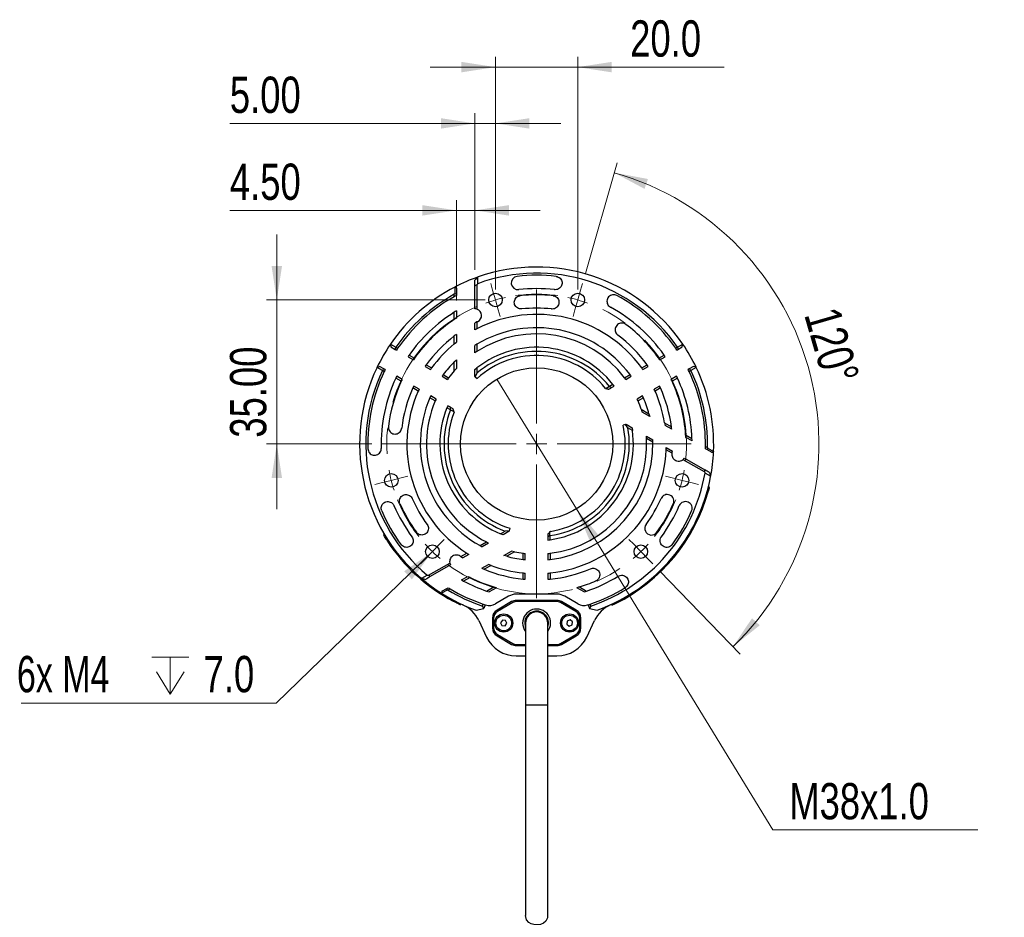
# Model space of a CAD drawing. Header units: millimetres. Extents: x 15 to 415, y 5 to 292.
# Tile 33 of 48: x 227 to 323, y 138 to 225. Entities that reach past the tile are written whole.
import ezdxf

# ---------------------------------------------------------------- set-up
doc = ezdxf.new("R2010")
doc.units = ezdxf.units.MM
doc.linetypes.add('CENTERX2', pattern=[20.32, 12.7, -2.54, 2.54, -2.54])
doc.styles.add('SLDTEXTSTYLE0', font='TXT', dxfattribs={"width": 0.75})
doc.styles.add('SLDTEXTSTYLE4', font='TXT', dxfattribs={"width": 0.7})
doc.dimstyles.new('SLDDIMSTYLE10', dxfattribs={"dimtxt": 3.527778, "dimasz": 3.302, "dimexe": 0, "dimexo": 0.0625, "dimgap": 0.881944, "dimtad": 0, "dimtih": 1, "dimtoh": 1, "dimlfac": 2.5, "dimrnd": 1e-09, "dimzin": 12, "dimdsep": 46, "dimtxsty": 'SLDTEXTSTYLE0', "dimblk1": 'NONE', "dimsah": 1, "dimcen": 0, "dimadec": 0, "dimazin": 3, "dimtfac": 1, "dimtmove": 0, "dimatfit": 3, "dimldrblk": 'NONE', "dimfxl": 1, "dimfrac": 2, "dimtolj": 1, "dimtzin": 12, "dimarcsym": 0})
doc.dimstyles.new('SLDDIMSTYLE3', dxfattribs={"dimtxt": 3.527778, "dimasz": 3.302, "dimexe": 0, "dimexo": 0.0625, "dimgap": 0.881944, "dimtad": 1, "dimdec": 1, "dimlfac": 2.5, "dimrnd": 1e-09, "dimzin": 4, "dimdsep": 46, "dimtxsty": 'SLDTEXTSTYLE0', "dimsah": 1, "dimcen": 0.09, "dimadec": 0, "dimazin": 1, "dimtfac": 1, "dimtdec": 1, "dimtmove": 0, "dimatfit": 0, "dimfxl": 1, "dimfrac": 2, "dimtolj": 1, "dimtzin": 12, "dimarcsym": 0})
doc.dimstyles.new('SLDDIMSTYLE5', dxfattribs={"dimtxt": 0.18, "dimasz": 3.302, "dimexe": 0, "dimexo": 0.0625, "dimgap": 0, "dimtad": 0, "dimtih": 1, "dimtoh": 1, "dimdec": 0, "dimrnd": 1e-09, "dimzin": 0, "dimdsep": 46, "dimtxsty": 'Standard', "dimsah": 1, "dimcen": 0.09, "dimadec": 0, "dimazin": 0, "dimtfac": 3.302, "dimtdec": 0, "dimtofl": 0, "dimtmove": 0, "dimatfit": 3, "dimfxl": 1, "dimfrac": 2, "dimtolj": 1, "dimtzin": 0, "dimarcsym": 0})
doc.dimstyles.new('SLDDIMSTYLE8', dxfattribs={"dimtxt": 3.527778, "dimasz": 3.302, "dimexe": 0, "dimexo": 0.0625, "dimgap": 0.881944, "dimtad": 1, "dimdec": 4, "dimlfac": 2.5, "dimzin": 12, "dimdsep": 46, "dimtxsty": 'SLDTEXTSTYLE0', "dimsah": 1, "dimcen": 0.09, "dimazin": 3, "dimtfac": 1, "dimtofl": 0, "dimtmove": 0, "dimatfit": 3, "dimfxl": 1, "dimfrac": 2, "dimtolj": 1, "dimtzin": 12, "dimarcsym": 0})
doc.dimstyles.new('SLDDIMSTYLE9', dxfattribs={"dimtxt": 3.527778, "dimasz": 3.302, "dimexe": 0, "dimexo": 0.0625, "dimgap": 0.881944, "dimtad": 1, "dimlfac": 2.5, "dimrnd": 1e-09, "dimzin": 4, "dimdsep": 46, "dimtxsty": 'SLDTEXTSTYLE0', "dimsah": 1, "dimcen": 0.09, "dimadec": 0, "dimazin": 1, "dimtfac": 1, "dimtmove": 0, "dimatfit": 0, "dimfxl": 1, "dimfrac": 2, "dimtolj": 1, "dimtzin": 12, "dimarcsym": 0})

# ---------------------------------------------------------------- blocks, each defined once
blk = doc.blocks.new('_D_12')
at = {"color": 7, "linetype": 'Continuous', "lineweight": 0}
for p, q in [((273.296, 198.781), (273.296, 221.41)), ((281.296, 198.781), (281.296, 221.41)), ((273.296, 220.41), (266.946, 220.41)), ((273.296, 220.41), (281.296, 220.41)), ((281.296, 220.41), (295.504, 220.41))]:
    blk.add_line(p, q, dxfattribs=at)
at = {"color": 7, "linetype": 'Continuous', "lineweight": 18}
for points in [[(273.296, 220.41), (269.994, 220.918), (269.994, 219.902)], [(281.296, 220.41), (284.598, 219.902), (284.598, 220.918)]]:
    blk.add_solid(points, dxfattribs=at)
at = {"color": 7, "linetype": 'Continuous', "lineweight": 18, "insert": (286.381, 224.957), "char_height": 3.5278, "attachment_point": 1, "style": 'SLDTEXTSTYLE0'}
blk.add_mtext('20.0', dxfattribs=at)
blk = doc.blocks.new('_D_13')
at = {"color": 7, "linetype": 'Continuous', "lineweight": 0}
for p, q in [((282.027, 200.339), (285.105, 211.113)), ((289.27, 171.405), (297.061, 163.353))]:
    blk.add_line(p, q, dxfattribs=at)
at = {"color": 7, "linetype": 'Continuous', "lineweight": 18}
blk.add_arc((277.296, 183.781), 27.425, 314.0546, 74.0546, dxfattribs=at)
for points in [[(284.831, 210.151), (287.777, 208.576), (288.114, 209.535)], [(296.366, 164.072), (298.972, 166.162), (298.223, 166.849)]]:
    blk.add_solid(points, dxfattribs=at)
at = {"color": 7, "linetype": 'Continuous', "lineweight": 18, "insert": (306.658, 197.333), "char_height": 3.5278, "attachment_point": 1, "rotation": 286.14864, "style": 'SLDTEXTSTYLE0'}
blk.add_mtext('120°', dxfattribs=at)
blk = doc.blocks.new('_D_14')
at = {"color": 7, "linetype": 'Continuous', "lineweight": 0}
for p, q in [((252.051, 197.781), (252.051, 204.131)), ((272.296, 197.781), (251.051, 197.781)), ((252.051, 197.781), (252.051, 183.781)), ((261.296, 183.781), (251.051, 183.781)), ((252.051, 183.781), (252.051, 177.431))]:
    blk.add_line(p, q, dxfattribs=at)
at = {"color": 7, "linetype": 'Continuous', "lineweight": 18}
for points in [[(252.051, 197.781), (252.559, 201.083), (251.543, 201.083)], [(252.051, 183.781), (251.543, 180.479), (252.559, 180.479)]]:
    blk.add_solid(points, dxfattribs=at)
at = {"color": 7, "linetype": 'Continuous', "lineweight": 18, "insert": (247.504, 184.392), "char_height": 3.5278, "attachment_point": 1, "rotation": 90, "style": 'SLDTEXTSTYLE0'}
blk.add_mtext('35.00', dxfattribs=at)
blk = doc.blocks.new('_D_15')
at = {"color": 7, "linetype": 'Continuous', "lineweight": 0}
for p, q in [((269.496, 197.711), (269.496, 207.486)), ((271.296, 200.701), (271.296, 207.486)), ((269.496, 206.486), (247.49, 206.486)), ((269.496, 206.486), (271.296, 206.486)), ((271.296, 206.486), (277.646, 206.486))]:
    blk.add_line(p, q, dxfattribs=at)
at = {"color": 7, "linetype": 'Continuous', "lineweight": 18}
for points in [[(269.496, 206.486), (266.194, 206.994), (266.194, 205.978)], [(271.296, 206.486), (274.598, 205.978), (274.598, 206.994)]]:
    blk.add_solid(points, dxfattribs=at)
at = {"color": 7, "linetype": 'Continuous', "lineweight": 18, "insert": (247.49, 211.034), "char_height": 3.5278, "attachment_point": 1, "rotation": 360, "style": 'SLDTEXTSTYLE0'}
blk.add_mtext('4.50', dxfattribs=at)
blk = doc.blocks.new('_D_16')
at = {"color": 7, "linetype": 'Continuous', "lineweight": 0}
for p, q in [((271.296, 200.701), (271.296, 215.939)), ((273.296, 198.781), (273.296, 215.939)), ((271.296, 214.939), (247.49, 214.939)), ((273.296, 214.939), (271.296, 214.939)), ((273.296, 214.939), (279.646, 214.939))]:
    blk.add_line(p, q, dxfattribs=at)
at = {"color": 7, "linetype": 'Continuous', "lineweight": 18}
for points in [[(271.296, 214.939), (267.994, 215.447), (267.994, 214.431)], [(273.296, 214.939), (276.598, 214.431), (276.598, 215.447)]]:
    blk.add_solid(points, dxfattribs=at)
at = {"color": 7, "linetype": 'Continuous', "lineweight": 18, "insert": (247.49, 219.486), "char_height": 3.5278, "attachment_point": 1, "rotation": 360, "style": 'SLDTEXTSTYLE0'}
blk.add_mtext('5.00', dxfattribs=at)
blk = doc.blocks.new('_D_17')
at = {"color": 7, "linetype": 'Continuous', "lineweight": 0}
for p, q in [((273.433, 190.093), (281.16, 177.47)), ((281.16, 177.47), (300.251, 146.28)), ((300.251, 146.28), (320.148, 146.28))]:
    blk.add_line(p, q, dxfattribs=at)
at = {"color": 7, "linetype": 'Continuous', "lineweight": 18}
blk.add_solid([(281.16, 177.47), (282.45, 174.388), (283.317, 174.919)], dxfattribs=at)
at = {"color": 7, "linetype": 'Continuous', "lineweight": 18, "insert": (301.838, 150.828), "char_height": 3.5278, "attachment_point": 1, "style": 'SLDTEXTSTYLE0'}
blk.add_mtext('M38x1.0', dxfattribs=at)
blk = doc.blocks.new('_None')
blk = doc.blocks.new('SW_SYMBOL_HOLE_DEPTH')
at = {"color": 0, "linetype": 'Continuous', "lineweight": 0}
for p, q in [((0, 875), (800, 875)), ((400, 875), (400, 75)), ((100, 555), (400, 75)), ((700, 555), (400, 75))]:
    blk.add_line(p, q, dxfattribs=at)
blk = doc.blocks.new('SW_NOTE_0_8')
at = {"color": 0, "linetype": 'Continuous', "lineweight": 0}
blk.add_line((-24.775, 0), (0, 0), dxfattribs=at)
at = {"color": 0, "linetype": 'Continuous', "lineweight": 0, "xscale": 0.0045061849, "yscale": 0.0045061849, "zscale": 0.0045061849}
blk.add_blockref('SW_SYMBOL_HOLE_DEPTH', (-12.103, 0.533), dxfattribs=at)
at = {"color": 0, "linetype": 'Continuous', "lineweight": 0, "char_height": 3.5278, "attachment_point": 1}
for s, insert, style in [('6x M4', (-25.2, 4.591), 'SLDTEXTSTYLE4'), ('7.0', (-7.062, 4.591), 'SLDTEXTSTYLE0')]:
    blk.add_mtext(s, dxfattribs=dict(at, insert=insert, style=style))
blk = doc.blocks.new('SW_CENTERMARKSYMBOL_4')
at = {"color": 0, "linetype": 'Continuous', "lineweight": 18}
for p, q in [((9.85, 18.497), (9.668, 19.132)), ((18.399, 18.497), (18.58, 19.132)), ((10.124, 17.536), (9.85, 18.497)), ((14.124, 5.536), (14.124, 18.536)), ((18.124, 17.536), (18.399, 18.497)), ((10.124, 17.536), (10.399, 16.574)), ((18.124, 17.536), (17.85, 16.574)), ((10.399, 16.574), (10.58, 15.94)), ((17.85, 16.574), (17.668, 15.94)), ((14.124, 3.536), (14.124, 4.536)), ((12.124, 3.536), (-0.876, 3.536)), ((14.124, 3.536), (13.124, 3.536)), ((14.124, 3.536), (14.124, 2.536)), ((14.124, 3.536), (15.124, 3.536)), ((16.124, 3.536), (29.124, 3.536)), ((14.124, 1.536), (14.124, -11.464)), ((0, 0), (-0.97, -0.243)), ((0, 0), (0.97, 0.243)), ((0.97, 0.243), (1.61, 0.403)), ((27.279, 0.243), (26.638, 0.403)), ((28.249, 0), (27.279, 0.243)), ((28.249, 0), (29.219, -0.243)), ((-0.97, -0.243), (-1.61, -0.403)), ((29.219, -0.243), (29.859, -0.403)), ((4.695, -6.21), (5.154, -5.735)), ((23.553, -6.21), (23.094, -5.735)), ((4, -6.928), (4.695, -6.21)), ((24.249, -6.928), (23.553, -6.21)), ((3.305, -7.647), (2.846, -8.121)), ((4, -6.928), (3.305, -7.647)), ((24.249, -6.928), (24.944, -7.647)), ((24.944, -7.647), (25.403, -8.121))]:
    blk.add_line(p, q, dxfattribs=at)
at = {"color": 0, "linetype": 'Continuous', "lineweight": 0}
for start, end in [(105.9454, 109.88049), (102.01031, 105.9454), (74.0546, 77.98969), (70.11951, 74.0546), (190.11951, 194.0546), (345.9454, 349.88049), (194.0546, 197.98969), (342.01031, 345.9454), (222.01031, 225.9454), (314.0546, 317.98969), (225.9454, 229.88049), (310.11951, 314.0546)]:
    blk.add_arc((14.124, 3.536), 14.56, start, end, dxfattribs=at)
at = {"color": 0, "linetype": 'CENTERX2', "lineweight": 0}
for start, end in [(81.92478, 98.07522), (113.81558, 186.18442), (353.81558, 66.18442), (201.92478, 218.07522), (321.92478, 338.07522), (233.81558, 306.18442)]:
    blk.add_arc((14.124, 3.536), 14.56, start, end, dxfattribs=at)

msp = doc.modelspace()

# ---------------------------------------------------------------- linework, layer by layer
at = {"color": 7, "linetype": 'Continuous', "lineweight": 25}
for p, q in [((271.43353, 199.838038), (271.609434, 200.013942)), ((271.568329, 199.36172), (271.570639, 199.975148)), ((271.570639, 199.975148), (271.609434, 200.013942)), ((269.347593, 199.034401), (269.345883, 198.409957)), ((269.347593, 199.034401), (269.36425, 199.04307)), ((271.296328, 196.912239), (271.296328, 199.179495)), ((271.568329, 199.36172), (271.496327, 199.257238)), ((271.496327, 199.257238), (271.496328, 196.879413)), ((269.296328, 198.326385), (269.345883, 198.409957)), ((269.296328, 198.097707), (269.296328, 198.326385)), ((269.496328, 198.910992), (269.496328, 198.356876)), ((269.496328, 198.356876), (269.496328, 198.207647)), ((269.296328, 195.874669), (269.296328, 196.587922)), ((269.496328, 196.710706), (269.496328, 196.004621)), ((271.296328, 194.860994), (271.296328, 195.538833)), ((271.496328, 195.63877), (271.496328, 194.966988)), ((269.296328, 193.515757), (269.296328, 194.280806)), ((269.496328, 194.430226), (269.496328, 193.676736)), ((263.093948, 193.483469), (263.092376, 193.481167)), ((263.092376, 193.481167), (263.144291, 193.222135)), ((263.093948, 193.483469), (263.615313, 193.182869)), ((269.296328, 193.515757), (269.496328, 193.676736)), ((271.296328, 192.640741), (271.296328, 193.356772)), ((271.496328, 193.479221), (271.496328, 192.772945)), ((290.977343, 193.182869), (291.498707, 193.483469)), ((291.448364, 193.222135), (291.500279, 193.481167)), ((291.498707, 193.483469), (291.500279, 193.481167)), ((263.144291, 193.222135), (263.564194, 192.979704)), ((263.564194, 192.979704), (263.675495, 192.915445)), ((263.616229, 193.180602), (263.615313, 193.182869)), ((263.616229, 193.180602), (263.788203, 193.081313)), ((264.917897, 192.429083), (265.439529, 192.127919)), ((289.153126, 192.127919), (289.674758, 192.429083)), ((290.976426, 193.180602), (290.804452, 193.081313)), ((290.91716, 192.915445), (291.028461, 192.979704)), ((290.977343, 193.182869), (290.976426, 193.180602)), ((291.028461, 192.979704), (291.448364, 193.222135)), ((264.804088, 192.263851), (265.325145, 191.963018)), ((266.570366, 191.47503), (267.092642, 191.173494)), ((269.296328, 191.761884), (269.496328, 191.957468)), ((269.296328, 190.886914), (269.296328, 191.761884)), ((269.496328, 191.957468), (269.496328, 191.105899)), ((287.500014, 191.173494), (288.022289, 191.47503)), ((289.26751, 191.963018), (289.788567, 192.263851)), ((261.792798, 191.229811), (261.794006, 191.232324)), ((262.313807, 190.928596), (261.792798, 191.229811)), ((261.794006, 191.232324), (262.044291, 191.316879)), ((262.464194, 191.074448), (262.044291, 191.316879)), ((262.313807, 190.928596), (262.316229, 190.928936)), ((262.488203, 190.829647), (262.316229, 190.928936)), ((262.575495, 191.010189), (262.464194, 191.074448)), ((266.454554, 191.310954), (266.97607, 191.009857)), ((268.225216, 190.519602), (268.748502, 190.217483)), ((269.296328, 190.886914), (269.496328, 191.105899)), ((271.296328, 191.017304), (271.496328, 191.178579)), ((271.296328, 190.342451), (271.296328, 191.017304)), ((271.496328, 190.663143), (271.334021, 190.304758)), ((271.496328, 191.178579), (271.496328, 190.663143)), ((285.844153, 190.217483), (286.367439, 190.519602)), ((287.616585, 191.009857), (288.138101, 191.310954)), ((292.128461, 191.074448), (292.01716, 191.010189)), ((292.276426, 190.928936), (292.104452, 190.829647)), ((292.548364, 191.316879), (292.128461, 191.074448)), ((292.276426, 190.928936), (292.278848, 190.928596)), ((292.799857, 191.229811), (292.278848, 190.928596)), ((292.798649, 191.232324), (292.548364, 191.316879)), ((292.799857, 191.229811), (292.798649, 191.232324)), ((264.139529, 189.876253), (263.617897, 190.177417)), ((264.225145, 190.057762), (263.704088, 190.358595)), ((265.87607, 189.104601), (265.354554, 189.405698)), ((268.106718, 190.357077), (268.628953, 190.055564)), ((271.334021, 190.304758), (271.296328, 190.342451)), ((271.334021, 190.304758), (271.50227, 190.136509)), ((284.70874, 189.561952), (284.358817, 189.359924)), ((285.963702, 190.055564), (286.485937, 190.357077)), ((289.238101, 189.405698), (288.716585, 189.104601)), ((290.888567, 190.358595), (290.36751, 190.057762)), ((290.974758, 190.177417), (290.453126, 189.876253)), ((265.792642, 188.921828), (265.270366, 189.223364)), ((267.528953, 188.150309), (267.006718, 188.451821)), ((283.987411, 189.184004), (284.039815, 189.169962)), ((283.987411, 189.184004), (284.106396, 189.152122)), ((284.357821, 189.354725), (284.039815, 189.169962)), ((284.358817, 189.359924), (284.357821, 189.354725)), ((284.576961, 189.254929), (284.831035, 189.401619)), ((287.585937, 188.451821), (287.063702, 188.150309)), ((289.322289, 189.223364), (288.800014, 188.921828)), ((267.448502, 187.965817), (266.925216, 188.267936)), ((268.915694, 187.349673), (268.66162, 187.496363)), ((287.667439, 188.267936), (287.144153, 187.965817)), ((268.933838, 187.108258), (268.583915, 187.310286)), ((268.933838, 187.108258), (268.938838, 187.109994)), ((268.938838, 187.109994), (269.25785, 186.926974)), ((269.271892, 186.874571), (269.24001, 186.993555)), ((269.25785, 186.926974), (269.271892, 186.874571)), ((287.449985, 187.15667), (287.539631, 186.873973)), ((287.449985, 187.15667), (288.207731, 186.719185)), ((288.277111, 186.448188), (287.539631, 186.873973)), ((288.207731, 186.719185), (288.277111, 186.448188)), ((285.926976, 185.683054), (285.697143, 185.62147)), ((285.926976, 185.683054), (285.978466, 185.696851)), ((286.156193, 185.3633), (285.926976, 185.683054)), ((285.978466, 185.696851), (286.562906, 185.359425)), ((289.72663, 185.842248), (290.389182, 185.459724)), ((289.72663, 185.842248), (289.766042, 185.588554)), ((290.418583, 185.211809), (289.766042, 185.588554)), ((286.602574, 185.105582), (286.156193, 185.3633)), ((286.562906, 185.359425), (286.602574, 185.105582)), ((291.769508, 184.662793), (292.387202, 184.306166)), ((287.968843, 184.547706), (288.588945, 184.18969)), ((288.594988, 183.955261), (287.983336, 184.308399)), ((292.393537, 184.071569), (291.782049, 184.424612)), ((290.465213, 182.875486), (289.883432, 183.211377)), ((289.891639, 183.437579), (290.478665, 183.09866)), ((293.819161, 183.248484), (293.689926, 183.323098)), ((293.694715, 183.551274), (293.892756, 183.436935)), ((294.29904, 182.971426), (293.819161, 183.248484)), ((293.892756, 183.436935), (293.940354, 183.352233)), ((294.480283, 183.038529), (293.940354, 183.352233)), ((294.480283, 183.038529), (294.479462, 183.01977)), ((291.539641, 182.255165), (291.66807, 182.411957)), ((293.598898, 181.066252), (291.539641, 182.255165)), ((291.66807, 182.411957), (293.63157, 181.278329)), ((293.598898, 181.066252), (293.653381, 180.951656)), ((294.18347, 180.642942), (293.653381, 180.951656)), ((294.083065, 181.017658), (294.108162, 180.923997)), ((294.19767, 180.589947), (294.18347, 180.642942)), ((293.885239, 179.237274), (293.982301, 179.213099)), ((294.083463, 179.600123), (293.986427, 179.624292)), ((273.790081, 175.059687), (274.236462, 175.317405)), ((274.02975, 174.96712), (273.790081, 175.059687)), ((274.614189, 175.304546), (274.02975, 174.96712)), ((274.627986, 175.356036), (274.236462, 175.317405)), ((274.627986, 175.356036), (274.614189, 175.304546)), ((274.689569, 175.585869), (274.627986, 175.356036)), ((278.629679, 175.285273), (278.54259, 175.198184)), ((278.629679, 175.285273), (278.591317, 175.246911)), ((278.592324, 174.879129), (278.591317, 175.246911)), ((262.499658, 175.012099), (262.413631, 174.961115)), ((262.837421, 174.282334), (262.923541, 174.333372)), ((271.797667, 173.909366), (272.409319, 174.262504)), ((272.623812, 174.155401), (272.00371, 173.797385)), ((278.396328, 174.739246), (278.396328, 174.445866)), ((278.596328, 174.875666), (278.592324, 174.879129)), ((278.596328, 174.47161), (278.596328, 174.875666)), ((269.927442, 172.829592), (270.509223, 173.165483)), ((274.115544, 172.938192), (274.853024, 173.363976)), ((275.14267, 173.300264), (274.384924, 172.862779)), ((275.14267, 173.300264), (274.853024, 173.363976)), ((275.996328, 172.55631), (275.996328, 173.160548)), ((278.596328, 173.160548), (278.596328, 172.55631)), ((266.793757, 171.020358), (268.853013, 172.20927)), ((268.853013, 172.20927), (268.924585, 172.019652)), ((270.701016, 173.045275), (270.11399, 172.706355)), ((274.384924, 172.862779), (274.115544, 172.938192)), ((276.196328, 172.53495), (276.196328, 173.137975)), ((278.396328, 173.137975), (278.396328, 172.53495)), ((268.924585, 172.019652), (266.961085, 170.886024)), ((271.974072, 171.701813), (272.626613, 172.078558)), ((272.866025, 171.985842), (272.203473, 171.603317)), ((272.866025, 171.985842), (272.626613, 172.078558)), ((275.996328, 170.645454), (275.996328, 171.248526)), ((276.196328, 170.627196), (276.196328, 171.22939)), ((278.396328, 171.22939), (278.396328, 170.627196)), ((278.596328, 171.248526), (278.596328, 170.645454)), ((266.134873, 170.725759), (266.081879, 170.739958)), ((266.134873, 170.725759), (266.667272, 171.030472)), ((266.667272, 171.030472), (266.793757, 171.020358)), ((269.999118, 170.561573), (270.610606, 170.914615)), ((270.823147, 170.806386), (270.205453, 170.44976)), ((268.602746, 169.581658), (268.061107, 169.270918)), ((268.093615, 169.46143), (268.573494, 169.738488)), ((268.573494, 169.738488), (268.702729, 169.813102)), ((268.699899, 169.580528), (268.602746, 169.581658)), ((268.897941, 169.694867), (268.699899, 169.580528)), ((272.43843, 169.484051), (273.140727, 169.889523)), ((273.407373, 169.812531), (272.692977, 169.400074)), ((273.140727, 169.889523), (273.407373, 169.812531)), ((281.451928, 169.889523), (281.185282, 169.812531)), ((281.899678, 169.400074), (281.185282, 169.812531)), ((281.451928, 169.889523), (282.154226, 169.484051)), ((268.045271, 169.281008), (268.061107, 169.270918)), ((269.217982, 168.596411), (269.175126, 168.50594)), ((274.565943, 168.980321), (273.304721, 168.252154)), ((274.865943, 168.460705), (273.446328, 167.64109)), ((274.989148, 168.374103), (273.496328, 167.512223)), ((279.276712, 169.181283), (275.315943, 169.181283)), ((279.276712, 168.581283), (275.315943, 168.581283)), ((279.203507, 168.481283), (275.389148, 168.481283)), ((281.096328, 167.512223), (279.603507, 168.374103)), ((281.146328, 167.64109), (279.726712, 168.460705)), ((281.287934, 168.252154), (280.026712, 168.980321)), ((284.971969, 168.277266), (284.929674, 168.367911)), ((269.890188, 168.146734), (269.932998, 168.237108)), ((271.418352, 167.616834), (272.174607, 167.781033)), ((272.045468, 168.033633), (272.106446, 168.224126)), ((272.174607, 167.781033), (272.045468, 168.033633)), ((272.296553, 168.161991), (272.174607, 167.781033)), ((282.296102, 168.161991), (282.418048, 167.781033)), ((282.547187, 168.033633), (282.418048, 167.781033)), ((282.418048, 167.781033), (283.174303, 167.616834)), ((282.547187, 168.033633), (282.486209, 168.224126)), ((284.569159, 168.19456), (284.611443, 168.10394)), ((271.670012, 166.614711), (272.429436, 165.011438)), ((272.996328, 166.861667), (272.996328, 165.900898)), ((273.096328, 166.819402), (273.096328, 165.943163)), ((273.966806, 166.652129), (273.797007, 166.404537)), ((274.266126, 166.628874), (273.966806, 166.652129)), ((274.395648, 166.358028), (274.266126, 166.628874)), ((280.258988, 166.56514), (280.218433, 166.267669)), ((280.536883, 166.678753), (280.258988, 166.56514)), ((280.774222, 166.494896), (280.536883, 166.678753)), ((280.733667, 166.197426), (280.774222, 166.494896)), ((281.496328, 165.943163), (281.496328, 166.819402)), ((281.596328, 165.900898), (281.596328, 166.861667)), ((282.163219, 165.011438), (282.922643, 166.614711)), ((273.797007, 166.404537), (273.926529, 166.133691)), ((273.926529, 166.133691), (274.225849, 166.110437)), ((274.225849, 166.110437), (274.395648, 166.358028)), ((276.216328, 166.381283), (276.216328, 158.381283)), ((278.376328, 158.381283), (278.376328, 166.381283)), ((280.218433, 166.267669), (280.455772, 166.083812)), ((280.455772, 166.083812), (280.733667, 166.197426)), ((273.446328, 165.121475), (274.865943, 164.30186)), ((273.496328, 165.250343), (274.989148, 164.388462)), ((279.603507, 164.388462), (281.096328, 165.250343)), ((279.726712, 164.30186), (281.146328, 165.121475)), ((275.315943, 164.181283), (276.216328, 164.181283)), ((275.389148, 164.281283), (276.216328, 164.281283)), ((278.376328, 164.281283), (279.203507, 164.281283)), ((278.376328, 164.181283), (279.276712, 164.181283)), ((275.321412, 163.181283), (276.216328, 163.181283)), ((278.376328, 163.181283), (279.271243, 163.181283)), ((276.216328, 158.381283), (276.216328, 137.941507)), ((278.376328, 137.931852), (278.376328, 158.381283))]:
    msp.add_line(p, q, dxfattribs=at)
at = {"color": 8, "linetype": 'Continuous', "lineweight": 25}
msp.add_line((278.376328, 158.381283), (276.216328, 158.381283), dxfattribs=at)
at = {"color": 7, "linetype": 'Continuous', "lineweight": 25, "flags": 128}
for points in [[(276.136328, 166.381283), (276.183316, 166.054473), (276.216328, 165.957962)], [(278.361518, 137.931852), (278.347336, 137.733387), (278.18468, 137.400979), (277.968274, 137.208163), (277.659016, 137.087844), (277.343623, 137.050899), (277.032318, 137.069451), (276.749822, 137.144932), (276.525961, 137.278631), (276.31748, 137.54395), (276.216328, 137.941507), (276.216328, 137.941507)]]:
    msp.add_lwpolyline(points, dxfattribs=at)
at = {"color": 7, "linetype": 'Continuous', "lineweight": 25}
for centre, radius in [((273.296328, 197.781283), 0.66), ((281.296328, 197.781283), 0.66), ((277.296328, 183.781283), 7.4), ((263.171972, 180.245384), 0.66), ((291.420683, 180.245384), 0.66), ((267.171972, 173.317181), 0.66), ((287.420683, 173.317181), 0.66), ((274.096328, 166.381283), 0.88), ((274.096328, 166.381283), 0.76), ((280.496328, 166.381283), 0.88), ((280.496328, 166.381283), 0.76)]:
    msp.add_circle(centre, radius, dxfattribs=at)
for centre, radius, start, end in [((277.296328, 183.781283), 17.2, 34.33846994, 109.30722188), ((277.296328, 183.781283), 17.2, 109.30722188, 117.46245649), ((277.296328, 183.781283), 16.6, 34.49682945, 110.18546762), ((275.476581, 199.425803), 0.65, 96.63474053, 276.63474053), ((277.296328, 183.781283), 16.4, 83.36525947, 96.63474053), ((277.296328, 183.781283), 17.2, 117.52500712, 145.66153006), ((277.296328, 183.781283), 16.6, 118.81137971, 145.50317055), ((277.296328, 183.781283), 16.4, 119.19640441, 145.45349157), ((277.296328, 183.781283), 16.4, 118.39905861, 119.19640441), ((277.296328, 183.781283), 15.1, 83.36525947, 96.63474053), ((277.296328, 183.781283), 14.5, 83.68995969, 96.31004032), ((277.296328, 183.781283), 16.4, 34.54650843, 61.63474053), ((277.296328, 183.781283), 15.1, 34.9388632, 61.63474053), ((277.296328, 183.781283), 15.1, 121.99203211, 145.0611368), ((277.296328, 183.781283), 15.1, 121.10153651, 121.99203211), ((271.292336, 196.262252), 0.65, 71.70963728, 89.64817602), ((271.292336, 196.262252), 0.65, 295.68995968, 71.70963728), ((277.296328, 183.781283), 12.6, 35.92200781, 117.40759453), ((277.296328, 183.781283), 13.2, 83.68995969, 96.31004032), ((277.296328, 183.781283), 14.5, 123.48537662, 144.85623027), ((277.296328, 183.781283), 14.5, 122.54290616, 123.48537662), ((277.296328, 183.781283), 13.2, 116.06521848, 117.03569179), ((277.296328, 183.781283), 13.2, 115.68995968, 116.06521848), ((277.296328, 183.781283), 14.5, 35.14376973, 53.31004032), ((277.296328, 183.781283), 13.2, 127.30520097, 144.34807201), ((277.296328, 183.781283), 13.2, 126.22154662, 127.30520097), ((277.296328, 183.781283), 12.6, 117.40759453, 118.43689015), ((277.296328, 183.781283), 11.3, 36.6061772, 120.88217883), ((277.296328, 183.781283), 10.7, 36.97841001, 122.82371475), ((277.296328, 183.781283), 13.2, 35.65192799, 53.31004032), ((277.296328, 183.781283), 17.2, 145.670817, 154.329183), ((277.296328, 183.781283), 12.6, 129.41409836, 144.07799219), ((277.296328, 183.781283), 11.3, 120.88217883, 122.07125063), ((277.296328, 183.781283), 17.2, 25.670817, 34.329183), ((277.296328, 183.781283), 16.4, 145.45349157, 146.15410305), ((277.296328, 183.781283), 15.1, 145.0611368, 145.82243479), ((277.296328, 183.781283), 10.7, 122.82371475, 124.10751944), ((277.296328, 183.781283), 9.4, 37.94936341, 128.09893711), ((277.296328, 183.781283), 9, 38.30510953, 130.12403459), ((277.296328, 183.781283), 8.6, 38.91916886, 132.35541911), ((277.296328, 183.781283), 15.1, 34.17756521, 34.9388632), ((277.296328, 183.781283), 16.4, 33.84589695, 34.54650843), ((277.296328, 183.781283), 14.5, 144.85623027, 145.64924366), ((277.296328, 183.781283), 13.2, 144.34807201, 145.21980815), ((277.296328, 183.781283), 11.3, 135.06955012, 143.3938228), ((277.296328, 183.781283), 13.2, 34.78019185, 35.65192799), ((277.296328, 183.781283), 14.5, 34.35075634, 35.14376973), ((277.296328, 183.781283), 17.2, 154.33846994, 229.30722188), ((277.296328, 183.781283), 16.6, 154.49682945, 230.18546771), ((277.296328, 183.781283), 16.4, 154.54650843, 181.63474053), ((277.296328, 183.781283), 16.4, 153.84589695, 154.54650843), ((277.296328, 183.781283), 12.6, 144.07799219, 144.99161175), ((277.296328, 183.781283), 11.3, 143.3938228, 144.41368822), ((277.296328, 183.781283), 10.7, 138.38839081, 143.02158999), ((277.296328, 183.781283), 11.3, 35.58631178, 36.6061772), ((277.296328, 183.781283), 12.6, 35.00838825, 35.92200781), ((277.296328, 183.781283), 16.4, 25.45349157, 26.15410305), ((277.296328, 183.781283), 16.4, 359.19640441, 25.45349157), ((277.296328, 183.781283), 16.6, 358.81137971, 25.50317055), ((277.296328, 183.781283), 17.2, 357.52500708, 25.66153006), ((277.296328, 183.781283), 15.1, 154.9388632, 181.63474053), ((277.296328, 183.781283), 14.5, 155.14376973, 173.31004032), ((277.296328, 183.781283), 15.1, 154.17756521, 154.9388632), ((277.296328, 183.781283), 14.5, 154.35075634, 155.14376973), ((277.296328, 183.781283), 13.2, 154.78019185, 155.65192799), ((277.296328, 183.781283), 10.7, 143.02158999, 144.09935478), ((277.296328, 183.781283), 9.4, 36.72022296, 37.94936341), ((277.296328, 183.781283), 10.7, 35.90064522, 36.97841001), ((277.296328, 183.781283), 13.2, 24.34807201, 25.21980815), ((277.296328, 183.781283), 14.5, 24.85623027, 25.64924366), ((277.296328, 183.781283), 14.5, 3.48537662, 24.85623027), ((277.296328, 183.781283), 15.1, 25.0611368, 25.82243479), ((277.296328, 183.781283), 15.1, 1.99203211, 25.0611368), ((277.296328, 183.781283), 13.2, 155.65192799, 173.31004032), ((277.296328, 183.781283), 12.6, 155.92200781, 237.40759453), ((277.296328, 183.781283), 12.6, 155.00838825, 155.92200781), ((277.296328, 183.781283), 11.3, 155.58631178, 156.6061772), ((277.296328, 183.781283), 11.3, 23.3938228, 24.41368822), ((277.296328, 183.781283), 12.6, 24.07799219, 24.99161175), ((277.296328, 183.781283), 12.6, 9.41409836, 24.07799219), ((277.296328, 183.781283), 13.2, 7.30520097, 24.34807201), ((277.296328, 183.781283), 11.3, 156.6061772, 240.88217883), ((277.296328, 183.781283), 10.7, 156.97841001, 242.82371475), ((277.296328, 183.781283), 10.7, 155.90064522, 156.97841001), ((277.296328, 183.781283), 9.4, 156.72022296, 157.94936341), ((277.296328, 183.781283), 10.7, 23.02158999, 24.09935478), ((277.296328, 183.781283), 10.7, 18.38839081, 23.02158999), ((277.296328, 183.781283), 11.3, 15.06955012, 23.3938228), ((277.296328, 183.781283), 9.4, 157.94936341, 248.09893711), ((277.296328, 183.781283), 9, 158.30510953, 250.12403459), ((277.296328, 183.781283), 8.6, 158.91916886, 252.35541911), ((277.296328, 183.781283), 8.6, 278.91916886, 12.35541911), ((277.296328, 183.781283), 9, 278.30510953, 10.12403459), ((277.296328, 183.781283), 9.4, 277.94936341, 8.09893711), ((277.296328, 183.781283), 13.2, 6.22154662, 7.30520097), ((277.296328, 183.781283), 14.5, 2.54290616, 3.48537662), ((277.296328, 183.781283), 10.7, 276.97841001, 2.82371475), ((277.296328, 183.781283), 11.3, 276.6061772, 0.88217883), ((277.296328, 183.781283), 10.7, 2.82371475, 4.10751944), ((277.296328, 183.781283), 11.3, 0.88217883, 2.07125063), ((277.296328, 183.781283), 15.1, 1.10153651, 1.99203211), ((277.296328, 183.781283), 12.6, 275.92200781, 357.40759453), ((277.296328, 183.781283), 12.6, 357.40759453, 358.43689015), ((277.296328, 183.781283), 13.2, 355.68995969, 356.06521848), ((277.296328, 183.781283), 13.2, 356.06521848, 357.03569179), ((277.296328, 183.781283), 16.4, 358.39905861, 359.19640441), ((277.296328, 183.781283), 17.2, 349.30722188, 357.46245649), ((277.296328, 183.781283), 16.6, 288.4403273, 350.18546773), ((277.296328, 183.781283), 17.2, 289.98308948, 349.30722188), ((277.296328, 183.781283), 17.3, 296.33883456, 344.68908261), ((277.296328, 183.781283), 14.5, 203.68995969, 216.31004032), ((277.296328, 183.781283), 13.2, 203.68995969, 216.31004032), ((277.296328, 183.781283), 13.2, 323.68995968, 336.31004032), ((277.296328, 183.781283), 14.5, 323.68995968, 336.31004032), ((289.97923, 178.216528), 0.65, 336.31004032, 156.31004032), ((291.754753, 177.534969), 0.65, 336.63474053, 156.63474053), ((277.296328, 183.781283), 16.4, 203.36525947, 216.63474052), ((277.296328, 183.781283), 15.1, 203.36525947, 216.63474053), ((277.296328, 183.781283), 15.1, 323.36525947, 336.63474053), ((277.296328, 183.781283), 16.4, 323.36525947, 336.63474053), ((288.456997, 175.579944), 0.65, 143.68995968, 323.68995968), ((277.296328, 183.781283), 17.3, 213.30338415, 242.00246212), ((277.296328, 183.781283), 10.7, 242.82371475, 244.10751944), ((277.296328, 183.781283), 9.4, 276.72022296, 277.94936341), ((277.296328, 183.781283), 12.6, 237.40759453, 238.43689015), ((277.296328, 183.781283), 11.3, 240.88217883, 242.07125063), ((277.296328, 183.781283), 10.7, 258.38839081, 263.02158999), ((277.296328, 183.781283), 10.7, 263.02158999, 264.09935478), ((277.296328, 183.781283), 10.7, 275.90064522, 276.97841001), ((277.296328, 183.781283), 13.2, 235.68995969, 236.06521848), ((277.296328, 183.781283), 13.2, 236.06521848, 237.03569179), ((277.296328, 183.781283), 11.3, 255.06955012, 263.3938228), ((277.296328, 183.781283), 11.3, 263.3938228, 264.41368822), ((277.296328, 183.781283), 11.3, 275.58631178, 276.6061772), ((277.296328, 183.781283), 13.2, 246.22154662, 247.30520097), ((277.296328, 183.781283), 13.2, 247.30520097, 264.34807201), ((277.296328, 183.781283), 12.6, 249.41409836, 264.07799219), ((277.296328, 183.781283), 12.6, 264.07799219, 264.99161175), ((277.296328, 183.781283), 12.6, 275.00838825, 275.92200781), ((277.296328, 183.781283), 13.2, 275.65192799, 293.31004032), ((277.296328, 183.781283), 17.2, 229.30722188, 237.46245649), ((277.296328, 183.781283), 15.1, 241.10153651, 241.99203211), ((277.296328, 183.781283), 15.1, 241.99203211, 251.23332135), ((277.296328, 183.781283), 14.5, 242.54290616, 243.48537662), ((277.296328, 183.781283), 14.5, 243.48537662, 253.34589924), ((277.296328, 183.781283), 13.2, 264.34807201, 265.21980815), ((277.296328, 183.781283), 13.2, 274.78019185, 275.65192799), ((277.296328, 183.781283), 14.5, 286.65410076, 293.31004032), ((277.296328, 183.781283), 15.1, 288.76667865, 301.63474052), ((277.296328, 183.781283), 16.6, 238.81137971, 251.5596727), ((277.296328, 183.781283), 16.4, 238.39905861, 239.19640441), ((277.296328, 183.781283), 16.4, 239.19640441, 251.55125366), ((277.296328, 183.781283), 15.1, 251.23332135, 252.25039896), ((277.296328, 183.781283), 15.1, 287.74960104, 288.76667865), ((277.296328, 183.781283), 16.4, 288.44874634, 301.63474053), ((277.296328, 183.781283), 17.2, 237.5250071, 250.01691052), ((275.315943, 167.681283), 1.5, 90, 120), ((275.315943, 167.681283), 0.9, 90, 120), ((275.389148, 167.681283), 0.8, 90, 120), ((279.203507, 167.681283), 0.8, 60, 90), ((279.276712, 167.681283), 1.5, 60, 90), ((279.276712, 167.681283), 0.9, 60, 90), ((268.778036, 165.244867), 3.2, 25.34555007, 65.31915688), ((277.296328, 183.781283), 16.4, 251.55125366, 252.25), ((277.296328, 183.781283), 16.4, 252.25, 252.41746157), ((272.704721, 169.291384), 1.2, 252.41746157, 300), ((273.896328, 166.861667), 0.9, 120, 180), ((273.896328, 166.819402), 0.8, 120, 180), ((277.296328, 166.381283), 1.36, 322.57199446, 180), ((277.296328, 166.381283), 1.16, 338.59665036, 180), ((277.296328, 166.381283), 1.08, 0, 180), ((280.696328, 166.819402), 0.8, 0, 60), ((280.696328, 166.861667), 0.9, 0, 60), ((281.887934, 169.291384), 1.2, 240, 287.58253843), ((277.296328, 183.781283), 16.4, 287.58253843, 287.75), ((277.296328, 183.781283), 16.4, 287.75, 288.44874634), ((285.814619, 165.244867), 3.2, 114.68084312, 154.65444994), ((273.896328, 165.900898), 0.9, 180, 240), ((273.896328, 165.943163), 0.8, 180, 240), ((277.296328, 166.381283), 1.36, 180, 217.42800554), ((280.696328, 165.943163), 0.8, 300, 0), ((280.696328, 165.900898), 0.9, 300, 0), ((275.321412, 166.381283), 3.2, 205.34555006, 270), ((279.271243, 166.381283), 3.2, 270, 334.65444994), ((275.315943, 165.081283), 0.9, 240, 270), ((275.389148, 165.081283), 0.8, 240, 270), ((279.203507, 165.081283), 0.8, 270, 300), ((279.276712, 165.081283), 0.9, 270, 300)]:
    msp.add_arc(centre, radius, start, end, dxfattribs=at)
for points, knots in [([(271.296328, 199.700836), (271.342038, 199.746546), (271.433458, 199.837966), (271.524912, 199.929421), (271.570639, 199.975148)], [0, 0, 0, 0, 0.499999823, 1, 1, 1, 1]), ([(279.191174, 200.07145), (279.262946, 200.055867), (279.406489, 200.0247), (279.586792, 199.890924), (279.714634, 199.709935), (279.77483, 199.495515), (279.760796, 199.273598), (279.67408, 199.068788), (279.524391, 198.904079), (279.32891, 198.798841), (279.158964, 198.770307), (279.063703, 198.778259), (279.040973, 198.780156)], [0, 0, 0, 0, 0.10737245, 0.2147449, 0.32211735, 0.4294898, 0.53686225, 0.6442347, 0.75160715, 0.8589796, 0.96635205, 1, 1, 1, 1]), ([(269.496328, 198.910992), (269.47431, 198.93301), (269.430275, 198.977045), (269.386259, 199.021061), (269.36425, 199.04307)], [0, 0, 0, 0, 0.499999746, 1, 1, 1, 1]), ([(271.296328, 199.179495), (271.296328, 199.266444), (271.296328, 199.440342), (271.296328, 199.614005), (271.296328, 199.700836)], [0, 0, 0, 0, 0.499999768, 1, 1, 1, 1]), ([(271.296328, 199.179495), (271.329665, 199.192432), (271.396339, 199.218307), (271.462998, 199.244261), (271.496327, 199.257238)], [0, 0, 0, 0, 0.499999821, 1, 1, 1, 1]), ([(269.345883, 198.409957), (269.370962, 198.401142), (269.421122, 198.383512), (269.471259, 198.365754), (269.496328, 198.356876)], [0, 0, 0, 0, 0.499999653, 1, 1, 1, 1]), ([(275.845535, 196.901313), (275.772097, 196.900423), (275.62522, 196.898643), (275.419532, 196.988628), (275.254396, 197.13638), (275.147696, 197.331866), (275.111662, 197.551287), (275.150294, 197.770318), (275.259283, 197.964372), (275.426221, 198.110726), (275.585456, 198.176605), (275.680077, 198.190195), (275.702654, 198.193437)], [0, 0, 0, 0, 0.10737245, 0.2147449, 0.32211735, 0.4294898, 0.53686225, 0.6442347, 0.75160715, 0.8589796, 0.96635205, 1, 1, 1, 1]), ([(278.890001, 198.193437), (278.961859, 198.178261), (279.105576, 198.147908), (279.286635, 198.015156), (279.4155, 197.834894), (279.476911, 197.620819), (279.464134, 197.398826), (279.37858, 197.193528), (279.229827, 197.027974), (279.034946, 196.921629), (278.865164, 196.892133), (278.76986, 196.899545), (278.74712, 196.901313)], [0, 0, 0, 0, 0.10737245, 0.2147449, 0.32211735, 0.4294898, 0.53686225, 0.6442347, 0.75160715, 0.8589796, 0.96635205, 1, 1, 1, 1]), ([(285.087816, 198.212246), (285.020086, 198.240647), (284.884626, 198.29745), (284.660199, 198.291285), (284.451667, 198.216354), (284.27937, 198.075239), (284.16358, 197.885405), (284.11714, 197.667896), (284.145285, 197.447117), (284.245051, 197.248788), (284.367896, 197.127937), (284.450491, 197.079811), (284.470198, 197.068328)], [0, 0, 0, 0, 0.10737245, 0.2147449, 0.32211735, 0.4294898, 0.53686225, 0.6442347, 0.75160715, 0.8589796, 0.96635205, 1, 1, 1, 1]), ([(285.959855, 195.408548), (285.89695, 195.446456), (285.771142, 195.522272), (285.548187, 195.548665), (285.331003, 195.504716), (285.140091, 195.390033), (284.998036, 195.218964), (284.920594, 195.010471), (284.916477, 194.787943), (284.986477, 194.577259), (285.090531, 194.439895), (285.165288, 194.380319), (285.183125, 194.366103)], [0, 0, 0, 0, 0.10737245, 0.2147449, 0.32211735, 0.4294898, 0.53686225, 0.6442347, 0.75160715, 0.8589796, 0.96635205, 1, 1, 1, 1]), ([(263.564194, 192.979704), (263.572859, 193.01319), (263.590191, 193.080161), (263.60755, 193.147122), (263.616229, 193.180602)], [0, 0, 0, 0, 0.499999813, 1, 1, 1, 1]), ([(290.976426, 193.180602), (290.985105, 193.147122), (291.002464, 193.080161), (291.019796, 193.01319), (291.028461, 192.979704)], [0, 0, 0, 0, 0.499999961, 1, 1, 1, 1]), ([(262.316229, 190.928936), (262.340884, 190.953192), (262.390194, 191.001706), (262.439527, 191.050201), (262.464194, 191.074448)], [0, 0, 0, 0, 0.499999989, 1, 1, 1, 1]), ([(292.128461, 191.074448), (292.153128, 191.050201), (292.202461, 191.001706), (292.251771, 190.953192), (292.276426, 190.928936)], [0, 0, 0, 0, 0.499999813, 1, 1, 1, 1]), ([(284.039815, 189.169962), (284.062008, 189.164016), (284.117492, 189.149149), (284.206276, 189.125359), (284.272876, 189.107514), (284.306176, 189.098591)], [0, 0, 0, 0, 0.249999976, 0.624999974, 1, 1, 1, 1]), ([(284.306176, 189.098591), (284.351313, 189.124651), (284.441587, 189.176771), (284.531836, 189.228876), (284.576961, 189.254929)], [0, 0, 0, 0, 0.499999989, 1, 1, 1, 1]), ([(284.357821, 189.354725), (284.394337, 189.338084), (284.449111, 189.313122), (284.522163, 189.279862), (284.558695, 189.26324), (284.576961, 189.254929)], [0, 0, 0, 0, 0.499999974, 0.749999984, 1, 1, 1, 1]), ([(268.938838, 187.109994), (268.934992, 187.149938), (268.929223, 187.209855), (268.9215, 187.289749), (268.91763, 187.329698), (268.915694, 187.349673)], [0, 0, 0, 0, 0.499999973, 0.749999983, 1, 1, 1, 1]), ([(269.186479, 187.193335), (269.141342, 187.219395), (269.051068, 187.271515), (268.960819, 187.32362), (268.915694, 187.349673)], [0, 0, 0, 0, 0.499999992, 1, 1, 1, 1]), ([(269.25785, 186.926974), (269.251904, 186.949168), (269.237037, 187.004651), (269.213247, 187.093436), (269.195402, 187.160035), (269.186479, 187.193335)], [0, 0, 0, 0, 0.249999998, 0.624999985, 1, 1, 1, 1]), ([(262.895057, 185.470485), (262.89368, 185.397054), (262.890925, 185.250192), (262.979545, 185.043911), (263.126199, 184.877799), (263.320973, 184.769806), (263.54015, 184.732317), (263.759432, 184.769497), (263.954205, 184.877196), (264.101663, 185.04316), (264.168596, 185.201955), (264.182813, 185.296484), (264.186205, 185.319039)], [0, 0, 0, 0, 0.10737245, 0.2147449, 0.32211735, 0.4294898, 0.53686225, 0.6442347, 0.75160715, 0.8589796, 0.96635205, 1, 1, 1, 1]), ([(260.903002, 183.313428), (260.912271, 183.240571), (260.930809, 183.094858), (261.048361, 182.903581), (261.21752, 182.760452), (261.425877, 182.681797), (261.648172, 182.676437), (261.859761, 182.744972), (262.036889, 182.879737), (262.158764, 183.065301), (262.202002, 183.232114), (262.202382, 183.327705), (262.202473, 183.350514)], [0, 0, 0, 0, 0.10737245, 0.2147449, 0.32211735, 0.4294898, 0.53686225, 0.6442347, 0.75160715, 0.8589796, 0.96635205, 1, 1, 1, 1]), ([(291.539641, 182.255165), (291.480296, 182.211898), (291.361606, 182.125365), (291.141794, 182.079566), (290.921681, 182.104338), (290.721157, 182.2019), (290.565835, 182.359794), (290.46492, 182.563486), (290.460995, 182.713108), (290.458998, 182.789257)], [0, 0, 0, 0, 0.142117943, 0.284235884, 0.426353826, 0.568471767, 0.710589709, 0.85270765, 1, 1, 1, 1]), ([(293.940354, 183.352233), (293.92018, 183.33492), (293.879832, 183.300296), (293.839385, 183.265755), (293.819161, 183.248484)], [0, 0, 0, 0, 0.499999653, 1, 1, 1, 1]), ([(294.29904, 182.971426), (294.329117, 182.979485), (294.389269, 182.995603), (294.449398, 183.011714), (294.479462, 183.01977)], [0, 0, 0, 0, 0.499999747, 1, 1, 1, 1]), ([(293.63157, 181.278329), (293.626106, 181.242989), (293.615177, 181.17231), (293.604324, 181.101605), (293.598898, 181.066252)], [0, 0, 0, 0, 0.4999998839, 1, 1, 1, 1]), ([(294.083065, 181.017658), (294.007867, 181.061074), (293.857471, 181.147905), (293.70687, 181.234854), (293.63157, 181.278329)], [0, 0, 0, 0, 0.499999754, 1, 1, 1, 1]), ([(294.083065, 181.017658), (294.09143, 180.986439), (294.112344, 180.908389), (294.145811, 180.783488), (294.170917, 180.68979), (294.18347, 180.642942)], [0, 0, 0, 0, 0.249999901, 0.624999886, 1, 1, 1, 1]), ([(294.083463, 179.600123), (294.082397, 179.595832), (294.080265, 179.587249), (294.063472, 179.520362), (294.038229, 179.422057), (294.009566, 179.31329), (293.990048, 179.24157), (293.982301, 179.213099)], [0, 0, 0, 0, 0.214681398, 0.429362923, 0.6440393, 0.858695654, 1, 1, 1, 1]), ([(262.241205, 177.277184), (262.218815, 177.347132), (262.174035, 177.487027), (262.199736, 177.710063), (262.292557, 177.911271), (262.448152, 178.070613), (262.647355, 178.169417), (262.868083, 178.196724), (263.08557, 178.149443), (263.274449, 178.032772), (263.384134, 177.899861), (263.424877, 177.813386), (263.434599, 177.792753)], [0, 0, 0, 0, 0.10737245, 0.2147449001, 0.3221173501, 0.4294898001, 0.5368622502, 0.6442347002, 0.7516071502, 0.8589796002, 0.9663520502, 1, 1, 1, 1]), ([(264.018199, 177.955367), (263.995413, 178.025186), (263.949841, 178.164825), (263.974278, 178.388003), (264.065956, 178.589734), (264.220646, 178.749955), (264.419285, 178.849886), (264.639856, 178.878444), (264.857607, 178.832397), (265.047144, 178.716797), (265.15758, 178.58451), (265.198813, 178.498268), (265.208652, 178.47769)], [0, 0, 0, 0, 0.10737245, 0.2147449, 0.32211735, 0.4294898, 0.53686225, 0.6442347, 0.75160715, 0.8589796, 0.96635205, 1, 1, 1, 1]), ([(266.659444, 175.964845), (266.696934, 175.90169), (266.771914, 175.775381), (266.796829, 175.552257), (266.75144, 175.335369), (266.635494, 175.145222), (266.463487, 175.004305), (266.254485, 174.928246), (266.031934, 174.925605), (265.821719, 174.997001), (265.685048, 175.101963), (265.625968, 175.177113), (265.611872, 175.195044)], [0, 0, 0, 0, 0.10737245, 0.2147449, 0.32211735, 0.4294898, 0.53686225, 0.6442347, 0.75160715, 0.8589796, 0.96635205, 1, 1, 1, 1]), ([(278.591317, 175.246911), (278.575071, 175.230665), (278.534454, 175.190048), (278.469459, 175.125053), (278.420705, 175.076299), (278.396328, 175.051922)], [0, 0, 0, 0, 0.249999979, 0.624999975, 1, 1, 1, 1]), ([(262.837421, 174.282334), (262.788393, 174.357728), (262.690334, 174.508517), (262.563627, 174.712061), (262.469716, 174.866745), (262.420624, 174.94931), (262.415621, 174.957757), (262.413631, 174.961115)], [0, 0, 0, 0, 0.214629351, 0.429265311, 0.643781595, 0.858351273, 1, 1, 1, 1]), ([(265.179245, 174.770938), (265.217092, 174.707997), (265.292787, 174.582116), (265.318965, 174.359136), (265.274807, 174.141994), (265.15994, 173.951193), (264.988734, 173.809303), (264.780166, 173.732061), (264.557634, 173.728159), (264.347018, 173.798363), (264.209755, 173.902549), (264.15025, 173.977363), (264.136052, 173.995213)], [0, 0, 0, 0, 0.10737245, 0.2147449, 0.32211735, 0.4294898, 0.53686225, 0.6442347, 0.75160715, 0.858979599, 0.966352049, 1, 1, 1, 1]), ([(278.396328, 175.051922), (278.396328, 174.999802), (278.396328, 174.895562), (278.396328, 174.791351), (278.396328, 174.739246)], [0, 0, 0, 0, 0.499999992, 1, 1, 1, 1]), ([(278.592324, 174.879129), (278.559654, 174.855826), (278.510649, 174.820871), (278.44532, 174.774236), (278.412658, 174.750909), (278.396328, 174.739246)], [0, 0, 0, 0, 0.499999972, 0.749999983, 1, 1, 1, 1]), ([(290.456603, 173.995213), (290.407221, 173.940849), (290.308459, 173.832121), (290.102454, 173.742861), (289.881792, 173.722642), (289.666, 173.77772), (289.480832, 173.900833), (289.346819, 174.078336), (289.279022, 174.290325), (289.285623, 174.512235), (289.345885, 174.67368), (289.400402, 174.752203), (289.41341, 174.770938)], [0, 0, 0, 0, 0.10737245, 0.2147449, 0.32211735, 0.4294898, 0.53686225, 0.6442347, 0.75160715, 0.8589796, 0.96635205, 1, 1, 1, 1]), ([(269.855873, 172.878089), (269.79145, 172.913352), (269.662604, 172.983879), (269.438725, 173.000987), (269.223634, 172.948074), (269.037345, 172.825499), (268.903652, 172.648916), (268.829811, 172.433924), (268.845188, 172.285042), (268.853013, 172.20927)], [0, 0, 0, 0, 0.14211793, 0.28423586, 0.42635379, 0.56847172, 0.710589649, 0.852707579, 1, 1, 1, 1]), ([(282.519653, 171.658706), (282.589622, 171.681028), (282.72956, 171.725673), (282.952571, 171.699757), (283.153689, 171.606743), (283.312881, 171.450994), (283.411493, 171.251696), (283.438587, 171.030941), (283.391097, 170.813501), (283.274244, 170.624734), (283.141227, 170.515178), (283.054713, 170.474517), (283.034071, 170.464815)], [0, 0, 0, 0, 0.10737245, 0.2147449, 0.32211735, 0.4294898, 0.53686225, 0.6442347, 0.75160715, 0.8589796, 0.96635205, 1, 1, 1, 1]), ([(266.134873, 170.725759), (266.197338, 170.709021), (266.322266, 170.675547), (266.447149, 170.642085), (266.50959, 170.625354)], [0, 0, 0, 0, 0.499999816, 1, 1, 1, 1]), ([(266.961085, 170.886024), (266.885785, 170.84255), (266.735184, 170.755601), (266.584788, 170.668769), (266.50959, 170.625354)], [0, 0, 0, 0, 0.499999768, 1, 1, 1, 1]), ([(266.961085, 170.886024), (266.933212, 170.908426), (266.877466, 170.95323), (266.82166, 170.997982), (266.793757, 171.020358)], [0, 0, 0, 0, 0.499999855, 1, 1, 1, 1]), ([(285.216311, 170.925006), (285.282311, 170.957223), (285.414311, 171.021659), (285.638724, 171.028304), (285.851191, 170.965388), (286.031255, 170.834329), (286.157683, 170.651408), (286.216453, 170.436902), (286.200945, 170.214877), (286.112653, 170.01118), (285.9969, 169.88352), (285.917185, 169.830762), (285.898164, 169.818174)], [0, 0, 0, 0, 0.10737245, 0.2147449, 0.32211735, 0.4294898, 0.53686225, 0.6442347, 0.75160715, 0.8589796, 0.96635205, 1, 1, 1, 1]), ([(268.093615, 169.46143), (268.085556, 169.431353), (268.069438, 169.371201), (268.053326, 169.311073), (268.045271, 169.281008)], [0, 0, 0, 0, 0.499999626, 1, 1, 1, 1]), ([(268.602746, 169.581658), (268.59784, 169.607785), (268.588029, 169.66004), (268.578339, 169.712339), (268.573494, 169.738488)], [0, 0, 0, 0, 0.499999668, 1, 1, 1, 1]), ([(269.890188, 168.146734), (269.882191, 168.15051), (269.866198, 168.158062), (269.741777, 168.217572), (269.559631, 168.307111), (269.358956, 168.408928), (269.227414, 168.478346), (269.175126, 168.50594)], [0, 0, 0, 0, 0.214643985, 0.429288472, 0.64391238, 0.85845625, 1, 1, 1, 1]), ([(284.971969, 168.277266), (284.931622, 168.257409), (284.850928, 168.217693), (284.742858, 168.165826), (284.661082, 168.127138), (284.617638, 168.10683), (284.613204, 168.104761), (284.611443, 168.10394)], [0, 0, 0, 0, 0.214677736, 0.429357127, 0.644006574, 0.858669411, 1, 1, 1, 1])]:
    msp.add_open_spline(points, degree=3, knots=knots, dxfattribs=at)

# ---------------------------------------------------------------- block references
at = {"color": 7, "linetype": 'Continuous', "lineweight": 0}
for name, p in [('SW_CENTERMARKSYMBOL_4', (263.171972, 180.245384)), ('SW_NOTE_0_8', (252.002264, 158.589902))]:
    msp.add_blockref(name, p, dxfattribs=at)

# ---------------------------------------------------------------- dimensions: what is measured, and where the dimension line sits
at = {"color": 7, "linetype": 'Continuous', "lineweight": 18}
dim = msp.add_linear_dim(base=(281.296328, 220.409799), p1=(273.296328, 197.781283), p2=(281.296328, 197.781283), dimstyle='SLDDIMSTYLE3', dxfattribs=at)
dim.commit()
dim.dimension.update_dxf_attribs({"geometry": '_D_12', "text_midpoint": (290.942704, 220.409799), "dimtype": 160})
for base, p1, p2, angle, picture, middle in [((271.296328, 214.938909), (273.296328, 197.781283), (271.296328, 199.700836), 359.99999997, '_D_16', (252.051435, 214.938909)), ((271.296328, 206.486465), (269.496328, 196.710706), (271.296328, 199.700836), 359.99999997, '_D_15', (252.051435, 206.486465)), ((252.051435, 183.781283), (273.296328, 197.781283), (262.296328, 183.781283), 90, '_D_14', (252.051435, 190.257398))]:
    dim = msp.add_linear_dim(base=base, p1=p1, p2=p2, angle=angle, dimstyle='SLDDIMSTYLE9', dxfattribs=at)
    dim.commit()
    dim.dimension.update_dxf_attribs({"geometry": picture, "text_midpoint": middle, "dimtype": 160})
dim = msp.add_angular_dim_2l(base=(303.900358, 190.441349), line1=((281.752365, 199.377412), (280.84029, 196.185153)), line2=((286.266413, 174.510186), (288.574954, 172.124176)), dimstyle='SLDDIMSTYLE8', dxfattribs=at)
dim.commit()
dim.dimension.update_dxf_attribs({"geometry": '_D_13', "text_midpoint": (303.639235, 191.409003), "dimtype": 162})
dim = msp.add_diameter_dim_2p(p1=(273.433033, 190.092777), p2=(281.159622, 177.469789), text='M38x1.0', dimstyle='SLDDIMSTYLE10', override={"dimpost": '<>'}, dxfattribs=at)
dim.commit()
dim.dimension.update_dxf_attribs({"geometry": '_D_17', "text_midpoint": (310.993357, 149.080584), "dimtype": 163})

# ---------------------------------------------------------------- leaders
at = {"color": 7, "linetype": 'Continuous', "lineweight": 0}
msp.add_leader([(267.171972, 173.317181), (252.002264, 158.589902)], dimstyle='SLDDIMSTYLE5', dxfattribs=at)

doc.saveas('drawing.dxf')
